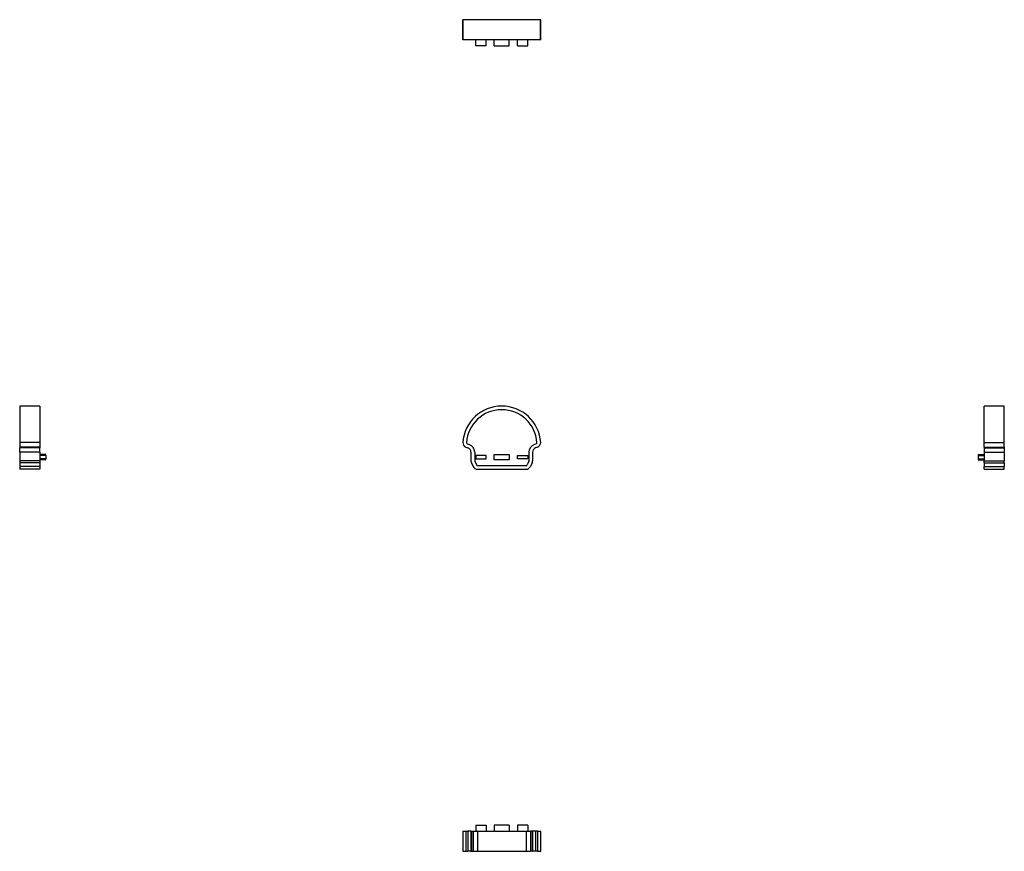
# Model space of a CAD drawing. Header units: millimetres. Extents: x 78 to 373, y 27 to 276.
import ezdxf

# ---------------------------------------------------------------- set-up
doc = ezdxf.new("R2010")
doc.units = ezdxf.units.MM
doc.linetypes.add('SLD-Solid', pattern=[0])

msp = doc.modelspace()

# ---------------------------------------------------------------- linework, layer by layer
at = {"color": 7, "linetype": 'SLD-Solid', "lineweight": 25}
for p, q in [((210.96, 276.01), (210.96, 270.01)), ((210.96, 270.01), (210.96, 276.01)), ((234.22, 276.01), (210.96, 276.01)), ((210.96, 276.01), (210.96, 276.01)), ((234.22, 270.01), (234.22, 276.01)), ((234.23, 276.01), (234.22, 276.01)), ((234.23, 270.01), (234.23, 276.01)), ((234.22, 270.01), (210.96, 270.01)), ((210.96, 270.01), (210.96, 270.01)), ((214.84, 268.21), (214.84, 270.01)), ((217.94, 268.21), (214.84, 268.21)), ((217.94, 268.21), (217.94, 270.01)), ((220.34, 268.21), (220.34, 270.01)), ((220.34, 268.21), (224.84, 268.21)), ((224.84, 268.21), (224.84, 270.01)), ((227.25, 268.21), (227.25, 270.01)), ((227.25, 268.21), (230.35, 268.21)), ((230.35, 268.21), (230.35, 270.01)), ((234.23, 270.01), (234.22, 270.01)), ((84.45, 160.41), (78.45, 160.41)), ((78.45, 160.41), (78.45, 149.52)), ((84.45, 160.41), (84.45, 149.52)), ((372.85, 160.41), (366.85, 160.41)), ((366.85, 149.52), (366.85, 160.41)), ((372.85, 149.52), (372.85, 160.41)), ((84.45, 149.52), (78.45, 149.52)), ((78.45, 149.52), (78.45, 148.11)), ((84.45, 148.11), (78.45, 148.11)), ((78.45, 148.11), (78.45, 147.9)), ((84.45, 147.9), (78.45, 147.9)), ((78.45, 146.58), (78.45, 147.9)), ((84.45, 149.52), (84.45, 148.11)), ((84.45, 148.11), (84.45, 147.9)), ((84.45, 146.58), (84.45, 147.9)), ((211.88, 148.11), (212.47, 147.9)), ((212.25, 149.15), (212.84, 148.93)), ((232.93, 149.15), (232.34, 148.93)), ((233.31, 148.11), (232.72, 147.9)), ((366.85, 148.11), (366.85, 149.52)), ((366.85, 149.52), (372.85, 149.52)), ((366.85, 148.11), (372.85, 148.11)), ((366.85, 148.11), (366.85, 147.9)), ((366.85, 147.9), (372.85, 147.9)), ((366.85, 147.9), (366.85, 146.58)), ((372.85, 148.11), (372.85, 149.52)), ((372.85, 148.11), (372.85, 147.9)), ((372.85, 147.9), (372.85, 146.58)), ((84.45, 146.58), (78.45, 146.58)), ((78.45, 146.58), (78.45, 144.01)), ((84.45, 146.58), (84.45, 144.01)), ((86.25, 145.91), (84.45, 145.91)), ((86.25, 145.61), (84.45, 145.61)), ((86.25, 144.61), (84.45, 144.61)), ((86.25, 144.31), (84.45, 144.31)), ((86.25, 145.61), (86.25, 145.91)), ((86.25, 145.61), (86.25, 144.61)), ((86.25, 144.31), (86.25, 144.61)), ((213.39, 146.58), (213.39, 144.01)), ((214.49, 146.58), (214.49, 144.01)), ((214.84, 145.61), (214.84, 144.61)), ((217.94, 145.61), (214.84, 145.61)), ((214.84, 144.61), (217.94, 144.61)), ((217.94, 144.61), (217.94, 145.61)), ((220.34, 145.91), (224.84, 145.91)), ((220.34, 144.31), (220.34, 145.91)), ((224.84, 144.31), (220.34, 144.31)), ((224.84, 145.91), (224.84, 144.31)), ((227.25, 144.61), (227.25, 145.61)), ((227.25, 145.61), (230.35, 145.61)), ((230.35, 144.61), (227.25, 144.61)), ((230.35, 145.61), (230.35, 144.61)), ((230.7, 146.58), (230.7, 144.01)), ((231.8, 146.58), (231.8, 144.01)), ((365.05, 145.91), (365.05, 145.61)), ((365.05, 145.91), (366.85, 145.91)), ((365.05, 145.61), (365.05, 144.61)), ((365.05, 145.61), (366.85, 145.61)), ((365.05, 144.61), (366.85, 144.61)), ((365.05, 144.61), (365.05, 144.31)), ((365.05, 144.31), (366.85, 144.31)), ((366.85, 146.58), (372.85, 146.58)), ((366.85, 146.58), (366.85, 144.01)), ((372.85, 146.58), (372.85, 144.01)), ((84.45, 144.01), (78.45, 144.01)), ((78.45, 144.01), (78.45, 143.42)), ((84.45, 143.42), (78.45, 143.42)), ((78.45, 143.42), (78.45, 142.32)), ((84.45, 142.32), (78.45, 142.32)), ((78.45, 142.32), (78.45, 141.51)), ((84.45, 141.51), (78.45, 141.51)), ((84.45, 144.01), (84.45, 143.42)), ((84.45, 143.42), (84.45, 142.32)), ((84.45, 142.32), (84.45, 141.51)), ((213.52, 143.42), (214.03, 142.32)), ((214.51, 143.88), (215.03, 142.78)), ((215.3, 142.61), (229.88, 142.61)), ((215.3, 141.51), (229.88, 141.51)), ((230.67, 143.88), (230.16, 142.78)), ((231.67, 143.42), (231.15, 142.32)), ((366.85, 144.01), (372.85, 144.01)), ((366.85, 143.42), (366.85, 144.01)), ((366.85, 143.42), (372.85, 143.42)), ((366.85, 143.42), (366.85, 142.32)), ((366.85, 142.32), (372.85, 142.32)), ((366.85, 141.51), (366.85, 142.32)), ((366.85, 141.51), (372.85, 141.51)), ((372.85, 143.42), (372.85, 144.01)), ((372.85, 143.42), (372.85, 142.32)), ((372.85, 141.51), (372.85, 142.32)), ((210.96, 33.2), (210.96, 27.2)), ((210.96, 33.2), (211.88, 33.2)), ((211.88, 33.2), (211.88, 27.2)), ((211.88, 33.2), (212.47, 33.2)), ((212.47, 33.2), (212.47, 27.2)), ((213.39, 33.2), (212.47, 33.2)), ((213.39, 33.2), (213.39, 27.2)), ((213.39, 33.2), (213.52, 33.2)), ((213.52, 33.2), (213.52, 27.2)), ((213.52, 33.2), (214.03, 33.2)), ((214.03, 33.2), (214.03, 27.2)), ((214.03, 33.2), (215.3, 33.2)), ((214.84, 35), (214.84, 33.2)), ((214.84, 35), (217.94, 35)), ((215.3, 33.2), (215.3, 27.2)), ((215.3, 33.2), (229.88, 33.2)), ((217.94, 35), (217.94, 33.2)), ((224.84, 35), (220.34, 35)), ((220.34, 35), (220.34, 33.2)), ((224.84, 35), (224.84, 33.2)), ((230.35, 35), (227.25, 35)), ((227.25, 35), (227.25, 33.2)), ((229.88, 33.2), (229.88, 27.2)), ((229.88, 33.2), (231.15, 33.2)), ((230.35, 35), (230.35, 33.2)), ((231.15, 33.2), (231.15, 27.2)), ((231.67, 33.2), (231.15, 33.2)), ((231.67, 33.2), (231.67, 27.2)), ((231.67, 33.2), (231.8, 33.2)), ((231.8, 33.2), (231.8, 27.2)), ((232.72, 33.2), (231.8, 33.2)), ((232.72, 33.2), (232.72, 27.2)), ((233.31, 33.2), (232.72, 33.2)), ((233.31, 33.2), (233.31, 27.2)), ((233.31, 33.2), (234.23, 33.2)), ((234.23, 27.2), (234.23, 33.2)), ((210.96, 27.2), (211.88, 27.2)), ((211.88, 27.2), (212.47, 27.2)), ((213.39, 27.2), (212.47, 27.2)), ((213.39, 27.2), (213.52, 27.2)), ((213.52, 27.2), (214.03, 27.2)), ((214.03, 27.2), (215.3, 27.2)), ((215.3, 27.2), (229.88, 27.2)), ((229.88, 27.2), (231.15, 27.2)), ((231.67, 27.2), (231.15, 27.2)), ((231.67, 27.2), (231.8, 27.2)), ((232.72, 27.2), (231.8, 27.2)), ((233.31, 27.2), (232.72, 27.2)), ((233.31, 27.2), (234.23, 27.2))]:
    msp.add_line(p, q, dxfattribs=at)
for centre, radius, start, end in [((222.59, 148.75), 11.66, 3.7858, 176.2142), ((222.59, 148.75), 10.56, 3.7858, 176.2142), ((212.36, 149.43), 1.4, 176.2142, 249.8152), ((212.36, 149.43), 0.3, 176.2142, 249.1375), ((211.99, 146.58), 1.4, 0, 70), ((211.99, 146.58), 2.5, 0, 70), ((233.2, 146.58), 2.5, 110, 180), ((233.2, 146.58), 1.4, 110, 180), ((232.83, 149.43), 0.3, 290.1848, 3.7858), ((232.83, 149.43), 1.4, 290.1848, 3.7858), ((214.79, 144.01), 1.4, 180, 205), ((215.3, 142.91), 1.4, 205, 270), ((214.79, 144.01), 0.3, 180, 205), ((215.3, 142.91), 0.3, 205, 270), ((229.88, 142.91), 0.3, 270, 335), ((229.88, 142.91), 1.4, 270, 335), ((230.4, 144.01), 0.3, 335, 0), ((230.4, 144.01), 1.4, 335, 0)]:
    msp.add_arc(centre, radius, start, end, dxfattribs=at)

doc.saveas('drawing.dxf')
